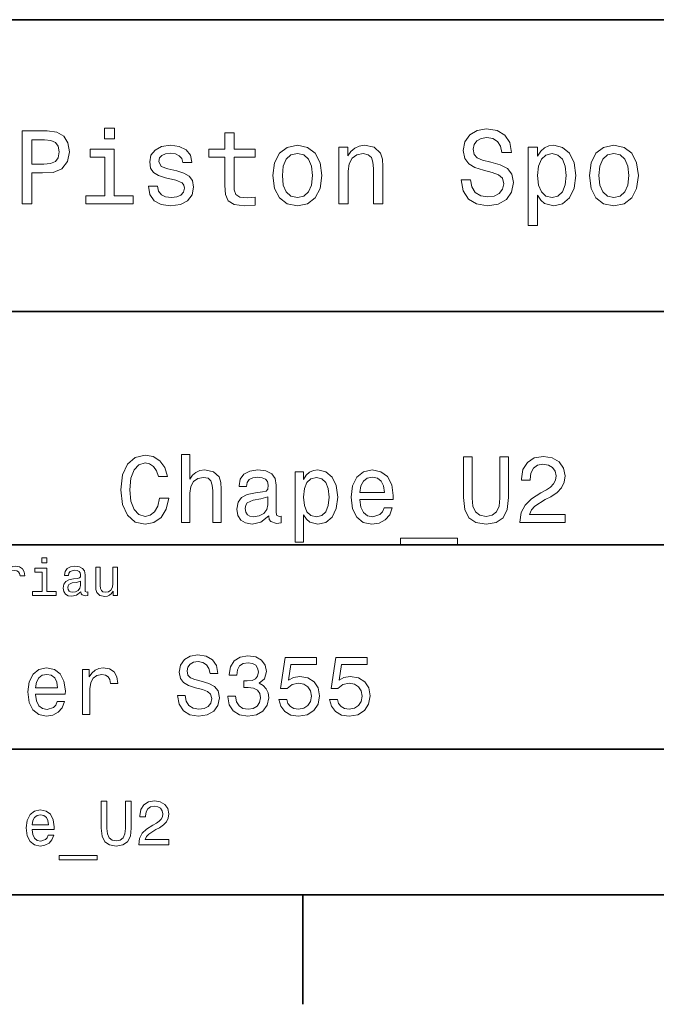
# Model space of a CAD drawing. Extents: x 0 to 296, y 0 to 210.
# Tile 6 of 9: x 203 to 247, y 2 to 70. Entities that reach past the tile are written whole.
import ezdxf

# ---------------------------------------------------------------- set-up
doc = ezdxf.new("R2010")
doc.units = 0

msp = doc.modelspace()

# ---------------------------------------------------------------- linework, layer by layer
at = {"color": 7, "lineweight": 35}
for p, q in [((97, 70), (287, 70)), ((162, 50), (287, 50)), ((162, 34), (287, 34)), ((162, 20), (287, 20)), ((10, 10), (287, 10)), ((97, 10), (287, 10))]:
    msp.add_line(p, q, dxfattribs=at)
at = {"color": 7, "lineweight": 35, "ltscale": 0.1875}
msp.add_line((222.699997, 10), (222.699997, 2.5), dxfattribs=at)
at = {"color": 7, "lineweight": 13}
for points in [[(203.462524, 57.381123), (204.125351, 57.381123), (204.125351, 59.492073), (204.860229, 59.492073), (205.602295, 59.528095), (206.193085, 59.780258), (206.574921, 60.270172), (206.704605, 60.940201), (206.603745, 61.559795), (206.315552, 62.013687), (205.840057, 62.287464), (205.191635, 62.381123), (203.462524, 62.381123)], [(209.788177, 62.554031), (209.118149, 62.554031), (209.118149, 61.833572), (209.788177, 61.833572)], [(217.353027, 60.579971), (217.353027, 58.64193), (217.396255, 58.015129), (217.597992, 57.582851), (218.001434, 57.330688), (218.685883, 57.244236), (219.43515, 57.280258), (219.43515, 57.827808), (218.887604, 57.78458), (218.390488, 57.842216), (218.123917, 58.022331), (218.008652, 58.324928), (217.98703, 58.75), (217.98703, 60.579971), (219.43515, 60.579971), (219.43515, 61.120316), (217.98703, 61.120316), (217.98703, 62.251438), (217.353027, 62.251438), (217.353027, 61.120316), (216.257935, 61.120316), (216.257935, 60.579971)], [(234.20462, 59.030979), (233.548996, 59.030979), (233.693085, 58.267288), (234.053314, 57.70533), (234.608078, 57.366714), (235.357361, 57.244236), (236.099426, 57.359509), (236.654175, 57.67651), (237.007202, 58.17363), (237.136902, 58.82925), (237.028824, 59.420029), (236.726227, 59.801872), (236.236313, 60.054031), (235.580704, 60.241352), (235.018738, 60.378242), (234.651306, 60.536743), (234.442368, 60.767288), (234.377533, 61.127522), (234.442368, 61.451729), (234.629684, 61.696686), (234.917877, 61.862389), (235.314133, 61.920029), (235.71759, 61.84798), (236.034592, 61.653458), (236.24353, 61.32925), (236.344391, 60.889767), (237, 60.889767), (237, 60.904179), (236.884735, 61.581409), (236.546112, 62.085732), (236.01297, 62.402737), (235.292511, 62.510807), (234.644104, 62.402737), (234.139771, 62.100143), (233.815567, 61.631844), (233.700287, 61.026657), (233.793961, 60.486309), (234.067734, 60.118874), (234.5, 59.873917), (235.09079, 59.6866), (235.674362, 59.520893), (236.113831, 59.362389), (236.380402, 59.131844), (236.47406, 58.757202), (236.387619, 58.375359), (236.164276, 58.087173), (235.825653, 57.907059), (235.386169, 57.849422), (234.896255, 57.928673), (234.521622, 58.159222), (234.283875, 58.533859)], [(205.01152, 61.76873), (205.443802, 61.725502), (205.760803, 61.588615), (205.94812, 61.336452), (206.01297, 60.940201), (205.940918, 60.522331), (205.746399, 60.270172), (205.414978, 60.140488), (204.96109, 60.104465), (204.125351, 60.104465), (204.125351, 61.76873)], [(209.766571, 57.914265), (209.766571, 61.120316), (208.138321, 61.120316), (208.138321, 60.579971), (209.132568, 60.579971), (209.132568, 57.914265), (207.835724, 57.914265), (207.835724, 57.381123), (211.077805, 57.381123), (211.077805, 57.914265)], [(214.060516, 59.636166), (213.44812, 59.780258), (212.994232, 59.945965), (212.842941, 60.28458), (212.886169, 60.522331), (213.03746, 60.695244), (213.282425, 60.803314), (213.635437, 60.846542), (213.97406, 60.803314), (214.240631, 60.67363), (214.413544, 60.479107), (214.485596, 60.219738), (215.105194, 60.219738), (215.105194, 60.23415), (214.997116, 60.70245), (214.701721, 61.069885), (214.240631, 61.30043), (213.635437, 61.386887), (213.023056, 61.30043), (212.57637, 61.062679), (212.29538, 60.709652), (212.208939, 60.262966), (212.273773, 59.830688), (212.475494, 59.528095), (212.806915, 59.311958), (213.289627, 59.16066), (213.995682, 58.987751), (214.427948, 58.807636), (214.543228, 58.663544), (214.586456, 58.447407), (214.521606, 58.180836), (214.348694, 57.979107), (214.067719, 57.849422), (213.693085, 57.806194), (213.296829, 57.849422), (213.008636, 58.000721), (212.814117, 58.245674), (212.734863, 58.584293), (212.122482, 58.584293), (212.223343, 58.007923), (212.518738, 57.590057), (212.98703, 57.337894), (213.635437, 57.244236), (214.312683, 57.337894), (214.809799, 57.590057), (215.112396, 57.993515), (215.220459, 58.519451), (215.141205, 58.973343), (214.917862, 59.283138), (214.55043, 59.484871)], [(220.65274, 59.311958), (220.768005, 58.432995), (221.099426, 57.78458), (221.625366, 57.381123), (222.331421, 57.244236), (223.030258, 57.381123), (223.556198, 57.777374), (223.887604, 58.425793), (224.010086, 59.311958), (223.887604, 60.190922), (223.556198, 60.846542), (223.030258, 61.242794), (222.331421, 61.386887), (221.625366, 61.242794), (221.099426, 60.839336), (220.768005, 60.190922)], [(221.301147, 59.319164), (221.365997, 59.967579), (221.567719, 60.435879), (221.891937, 60.72406), (222.331421, 60.824928), (222.763687, 60.72406), (223.087891, 60.443081), (223.289627, 59.967579), (223.361679, 59.319164), (223.289627, 58.663544), (223.087891, 58.188038), (222.763687, 57.899853), (222.331421, 57.806194), (221.891937, 57.899853), (221.567719, 58.188038), (221.365997, 58.663544)], [(225.177246, 57.381123), (225.811249, 57.381123), (225.811249, 59.614552), (225.876083, 60.12608), (226.085022, 60.500717), (226.409225, 60.731266), (226.841507, 60.817722), (227.187317, 60.745674), (227.403458, 60.551151), (227.511536, 60.226944), (227.547546, 59.794666), (227.547546, 57.381123), (228.181564, 57.381123), (228.181564, 59.924351), (228.15274, 60.435879), (228.023056, 60.86095), (227.597992, 61.25), (226.935165, 61.386887), (226.567719, 61.336452), (226.257935, 61.199566), (225.991364, 60.969017), (225.782425, 60.659222), (225.782425, 61.25), (225.177246, 61.25)], [(238.786743, 60.652016), (238.786743, 61.25), (238.15274, 61.25), (238.15274, 55.882565), (238.786743, 55.882565), (238.786743, 57.971901), (239.010101, 57.633286), (239.262253, 57.409943), (239.896271, 57.244236), (240.50145, 57.381123), (240.976959, 57.791786), (241.286743, 58.440201), (241.402023, 59.319164), (241.286743, 60.190922), (240.976959, 60.839336), (240.50145, 61.242794), (239.896271, 61.386887), (239.550446, 61.343658), (239.255051, 61.206772), (239.002899, 60.976223)], [(239.788193, 57.8134), (239.363129, 57.907059), (239.053314, 58.195244), (238.858795, 58.663544), (238.793945, 59.319164), (238.858795, 59.967579), (239.053314, 60.435879), (239.363129, 60.716858), (239.788193, 60.817722), (240.177246, 60.716858), (240.48703, 60.428673), (240.681564, 59.960373), (240.753601, 59.319164), (240.681564, 58.67075), (240.48703, 58.195244), (240.177246, 57.907059)], [(242.338623, 59.311958), (242.453888, 58.432995), (242.785309, 57.78458), (243.311249, 57.381123), (244.017303, 57.244236), (244.716141, 57.381123), (245.242081, 57.777374), (245.573486, 58.425793), (245.695969, 59.311958), (245.573486, 60.190922), (245.242081, 60.846542), (244.716141, 61.242794), (244.017303, 61.386887), (243.311249, 61.242794), (242.785309, 60.839336), (242.453888, 60.190922)], [(242.98703, 59.319164), (243.05188, 59.967579), (243.253601, 60.435879), (243.57782, 60.72406), (244.017303, 60.824928), (244.449585, 60.72406), (244.773773, 60.443081), (244.97551, 59.967579), (245.047546, 59.319164), (244.97551, 58.663544), (244.773773, 58.188038), (244.449585, 57.899853), (244.017303, 57.806194), (243.57782, 57.899853), (243.253601, 58.188038), (243.05188, 58.663544)], [(212.888336, 37.203171), (212.758652, 36.658501), (212.544678, 36.269451), (212.246399, 36.029537), (211.896255, 35.951729), (211.474792, 36.068443), (211.144089, 36.418587), (210.92363, 36.989193), (210.85231, 37.780258), (210.92363, 38.564842), (211.137604, 39.14193), (211.468307, 39.492073), (211.896255, 39.615273), (212.207489, 39.55043), (212.473343, 39.368874), (212.680832, 39.077087), (212.823486, 38.675072), (213.439484, 38.675072), (213.244965, 39.291065), (212.907776, 39.757923), (212.447403, 40.049709), (211.896255, 40.153458), (211.208939, 39.991352), (210.683716, 39.537464), (210.346542, 38.791786), (210.229828, 37.780258), (210.346542, 36.76873), (210.683716, 36.023052), (211.208939, 35.562679), (211.896255, 35.407059), (212.499283, 35.530258), (212.985596, 35.873917), (213.329254, 36.438038), (213.510803, 37.203171)], [(214.399139, 35.530258), (214.969742, 35.530258), (214.969742, 37.540344), (215.028107, 38.000721), (215.216141, 38.337894), (215.507935, 38.545387), (215.896973, 38.623199), (216.208221, 38.558357), (216.40274, 38.383286), (216.5, 38.091499), (216.532425, 37.70245), (216.532425, 35.530258), (217.103027, 35.530258), (217.103027, 37.819164), (217.077087, 38.279537), (216.960373, 38.662102), (216.57782, 39.012245), (215.981277, 39.135445), (215.657059, 39.090057), (215.37825, 38.966858), (215.144821, 38.772331), (214.969742, 38.506485), (214.969742, 40.185879), (214.399139, 40.185879)], [(233.708939, 37.242073), (233.799713, 36.431557), (234.085022, 35.854465), (234.56485, 35.523773), (235.258652, 35.407059), (235.945969, 35.523773), (236.425797, 35.854465), (236.71109, 36.425072), (236.808365, 37.242073), (236.808365, 40.030258), (236.205338, 40.030258), (236.205338, 37.209652), (236.146973, 36.658501), (235.971909, 36.262966), (235.67363, 36.029537), (235.258652, 35.951729), (234.830688, 36.029537), (234.532425, 36.262966), (234.357346, 36.652016), (234.305481, 37.209652), (234.305481, 40.030258), (233.708939, 40.030258)], [(237.579971, 35.530258), (240.672913, 35.530258), (240.672913, 36.087894), (238.228394, 36.087894), (238.364563, 36.392651), (238.597992, 36.645531), (239.317719, 37.105907), (239.700287, 37.30043), (240.12825, 37.57925), (240.432999, 37.903458), (240.608063, 38.286022), (240.672913, 38.720459), (240.562683, 39.265129), (240.257935, 39.693081), (239.791077, 39.965416), (239.188049, 40.062679), (238.565567, 39.95245), (238.092224, 39.647694), (237.78746, 39.161381), (237.683716, 38.519451), (237.683716, 38.428673), (238.273773, 38.428673), (238.273773, 38.480545), (238.332138, 38.921467), (238.507202, 39.245674), (238.786026, 39.453171), (239.155624, 39.524494), (239.531708, 39.459652), (239.810516, 39.29755), (239.992081, 39.044666), (240.056915, 38.726944), (240.011536, 38.428673), (239.888336, 38.175793), (239.680832, 37.95533), (239.395538, 37.760807), (239.01297, 37.553314), (238.377518, 37.151295), (237.930115, 36.723343), (237.664261, 36.204609), (237.579971, 35.549709)], [(220.371033, 35.98415), (220.371033, 35.964695), (220.403458, 35.744236), (220.500717, 35.588615), (220.909225, 35.465416), (221.226944, 35.517288), (221.226944, 35.958214), (221.090775, 35.938759), (220.909225, 36.023052), (220.876801, 36.282421), (220.876801, 38.085014), (220.798996, 38.545387), (220.572052, 38.869595), (220.176514, 39.064121), (219.618881, 39.135445), (219.074203, 39.057636), (218.672195, 38.837173), (218.419312, 38.493515), (218.335022, 38.039623), (218.335022, 38.000721), (218.84726, 38.000721), (218.892654, 38.273052), (219.035309, 38.467579), (219.268738, 38.584293), (219.599426, 38.629681), (219.917145, 38.59726), (220.144089, 38.5), (220.280258, 38.331409), (220.325653, 38.09798), (220.299713, 37.825645), (220.195969, 37.68948), (219.9366, 37.624638), (219.450287, 37.572765), (218.892654, 37.456051), (218.497116, 37.248558), (218.263687, 36.924351), (218.192368, 36.444523), (218.257202, 36.016571), (218.458221, 35.698845), (218.782425, 35.497837), (219.229828, 35.426514), (219.832855, 35.562679)], [(222.744232, 38.474064), (222.744232, 39.012245), (222.17363, 39.012245), (222.17363, 34.181557), (222.744232, 34.181557), (222.744232, 36.061958), (222.945251, 35.757202), (223.172195, 35.556194), (223.742798, 35.407059), (224.28746, 35.530258), (224.715424, 35.899857), (224.994232, 36.483429), (225.097992, 37.274494), (224.994232, 38.059078), (224.715424, 38.642651), (224.28746, 39.005764), (223.742798, 39.135445), (223.431564, 39.096542), (223.16571, 38.973343), (222.938766, 38.76585)], [(223.645538, 35.919308), (223.26297, 36.003601), (222.984146, 36.262966), (222.809082, 36.684437), (222.750717, 37.274494), (222.809082, 37.858067), (222.984146, 38.279537), (223.26297, 38.532421), (223.645538, 38.623199), (223.995682, 38.532421), (224.274506, 38.273052), (224.44957, 37.851585), (224.514404, 37.274494), (224.44957, 36.690922), (224.274506, 36.262966), (223.995682, 36.003601)], [(226.608795, 37.105907), (228.891205, 37.105907), (228.897705, 37.371758), (228.793945, 38.117435), (228.508652, 38.675072), (228.054764, 39.012245), (227.451736, 39.135445), (226.861679, 39.005764), (226.407776, 38.642651), (226.115997, 38.052593), (226.012253, 37.274494), (226.109512, 36.476944), (226.401306, 35.893372), (226.848709, 35.530258), (227.432281, 35.407059), (227.938049, 35.491352), (228.353027, 35.711815), (228.657776, 36.061958), (228.832855, 36.528816), (228.268738, 36.528816), (228.152023, 36.269451), (227.983429, 36.074928), (227.503601, 35.919308), (227.134003, 35.990631), (226.855194, 36.217579), (226.67363, 36.587173), (226.608795, 37.086452)], [(226.608795, 37.585735), (226.680115, 38.033138), (226.855194, 38.363831), (227.121033, 38.564842), (227.471191, 38.636166), (227.81485, 38.564842), (228.080688, 38.363831), (228.242798, 38.033138), (228.301147, 37.585735)], [(220.306198, 36.749279), (220.228394, 36.412102), (220.020889, 36.152737), (219.709656, 35.98415), (219.327087, 35.925793), (219.080688, 35.958214), (218.905624, 36.061958), (218.795395, 36.243515), (218.76297, 36.496395), (218.78891, 36.723343), (218.892654, 36.885445), (219.307632, 37.067001), (219.832855, 37.14481), (220.306198, 37.30043)], [(229.403458, 34.453888), (229.403458, 34), (233.306915, 34), (233.306915, 34.453888)], [(205.161377, 33.117435), (204.82637, 33.117435), (204.82637, 32.757202), (205.161377, 32.757202)], [(202.131851, 30.530979), (202.448853, 30.530979), (202.448853, 31.636887), (202.481262, 31.903458), (202.578537, 32.094379), (202.73703, 32.209652), (202.94957, 32.249279), (203.108063, 32.224064), (203.226944, 32.152016), (203.298996, 32.029537), (203.324203, 31.863832), (203.644806, 31.863832), (203.601593, 32.155621), (203.482712, 32.364552), (203.284576, 32.490635), (203.014404, 32.533859), (202.830688, 32.505043), (202.672195, 32.432995), (202.531708, 32.310516), (202.420029, 32.144814), (202.420029, 32.465416), (202.131851, 32.465416)], [(205.150574, 30.79755), (205.150574, 32.400574), (204.336456, 32.400574), (204.336456, 32.130402), (204.833572, 32.130402), (204.833572, 30.79755), (204.185165, 30.79755), (204.185165, 30.530979), (205.806198, 30.530979), (205.806198, 30.79755)], [(207.499283, 30.78314), (207.499283, 30.772333), (207.517288, 30.649855), (207.57132, 30.5634), (207.798264, 30.494957), (207.974777, 30.523775), (207.974777, 30.768732), (207.899139, 30.757925), (207.798264, 30.804754), (207.780258, 30.948847), (207.780258, 31.950287), (207.73703, 32.206051), (207.610947, 32.386166), (207.391205, 32.494236), (207.081406, 32.533859), (206.778824, 32.490635), (206.555481, 32.368156), (206.414978, 32.177231), (206.368149, 31.925072), (206.368149, 31.903458), (206.65274, 31.903458), (206.677948, 32.054756), (206.757202, 32.162823), (206.886887, 32.227665), (207.070602, 32.25288), (207.247116, 32.234871), (207.373199, 32.180836), (207.448853, 32.087173), (207.47406, 31.957493), (207.459656, 31.806194), (207.402023, 31.730547), (207.257919, 31.694523), (206.987747, 31.665705), (206.677948, 31.600864), (206.458206, 31.48559), (206.328537, 31.305475), (206.28891, 31.038904), (206.324921, 30.801151), (206.4366, 30.62464), (206.616714, 30.512968), (206.86528, 30.473343), (207.200287, 30.54899)], [(210.010086, 32.465416), (209.693085, 32.465416), (209.693085, 31.348703), (209.657059, 31.089336), (209.552597, 30.902016), (209.390488, 30.786743), (209.177948, 30.750719), (209.008636, 30.779539), (208.900574, 30.865993), (208.83934, 31.013687), (208.824921, 31.222622), (208.824921, 32.465416), (208.507919, 32.465416), (208.507919, 31.193804), (208.518738, 30.93804), (208.587173, 30.725504), (208.796112, 30.530979), (209.131119, 30.462536), (209.311234, 30.487751), (209.466141, 30.552593), (209.599426, 30.664265), (209.707489, 30.826368), (209.707489, 30.530979), (210.010086, 30.530979)], [(207.463257, 31.208212), (207.420029, 31.020893), (207.304749, 30.876801), (207.131851, 30.78314), (206.919312, 30.750719), (206.782425, 30.768732), (206.68515, 30.826368), (206.623917, 30.927233), (206.605911, 31.067722), (206.620316, 31.193804), (206.677948, 31.283861), (206.908508, 31.384726), (207.200287, 31.427954), (207.463257, 31.514408)], [(214.642654, 23.680117), (214.118149, 23.680117), (214.233429, 23.069164), (214.521606, 22.619596), (214.965424, 22.348703), (215.564835, 22.250721), (216.158508, 22.342941), (216.60231, 22.596542), (216.88472, 22.994238), (216.988464, 23.518732), (216.902023, 23.991356), (216.659943, 24.296831), (216.268005, 24.49856), (215.743515, 24.648417), (215.293945, 24.757925), (215, 24.884727), (214.832855, 25.069164), (214.780975, 25.357349), (214.832855, 25.616714), (214.982712, 25.812681), (215.213257, 25.945246), (215.530258, 25.991356), (215.853027, 25.933718), (216.106628, 25.778099), (216.273773, 25.518732), (216.354462, 25.167149), (216.878967, 25.167149), (216.878967, 25.178675), (216.786743, 25.720463), (216.515854, 26.12392), (216.08934, 26.377522), (215.51297, 26.463978), (214.994232, 26.377522), (214.590775, 26.135448), (214.331406, 25.760807), (214.239197, 25.276657), (214.314117, 24.844381), (214.533142, 24.550434), (214.878967, 24.354467), (215.351593, 24.204613), (215.818451, 24.072046), (216.170029, 23.945246), (216.383286, 23.760807), (216.458206, 23.461096), (216.389053, 23.155621), (216.210373, 22.925074), (215.939484, 22.780981), (215.587891, 22.734871), (215.195969, 22.798271), (214.896255, 22.98271), (214.706055, 23.282421)], [(217.570602, 23.616716), (217.570602, 23.57637), (217.662827, 23.023056), (217.933716, 22.60807), (218.360229, 22.342941), (218.925079, 22.244957), (219.52449, 22.342941), (219.97406, 22.596542), (220.262253, 23), (220.365997, 23.518732), (220.319885, 23.858791), (220.193085, 24.135448), (219.985596, 24.348703), (219.708939, 24.504324), (220.083572, 24.815563), (220.216141, 25.311239), (220.129684, 25.760807), (219.881836, 26.100864), (219.478378, 26.314121), (218.925079, 26.38905), (218.406342, 26.296831), (218.008636, 26.043228), (217.749283, 25.639771), (217.662827, 25.103746), (217.662827, 25.063402), (218.175797, 25.063402), (218.221893, 25.432278), (218.371765, 25.697407), (218.613831, 25.858791), (218.953888, 25.916428), (219.253601, 25.870317), (219.472626, 25.749281), (219.605194, 25.553314), (219.657059, 25.288185), (219.605194, 25.005764), (219.466858, 24.815563), (219.224777, 24.700289), (218.896255, 24.665707), (218.671463, 24.671471), (218.671463, 24.216139), (218.953888, 24.227667), (219.317001, 24.175793), (219.587891, 24.037464), (219.749283, 23.812681), (219.806915, 23.518732), (219.743515, 23.184439), (219.57637, 22.9366), (219.311234, 22.780981), (218.959656, 22.729107), (218.596542, 22.786745), (218.331406, 22.959656), (218.164261, 23.236313), (218.100861, 23.616716)], [(221.0634, 23.40346), (221.190201, 22.930836), (221.472626, 22.56196), (221.887604, 22.331413), (222.417862, 22.244957), (223, 22.348703), (223.455322, 22.631124), (223.743515, 23.080692), (223.853027, 23.657061), (223.755035, 24.193085), (223.478378, 24.613834), (223.046112, 24.884727), (222.48703, 24.98271), (222.054749, 24.913546), (221.720459, 24.723343), (221.881836, 25.801153), (223.634003, 25.801153), (223.634003, 26.273777), (221.495682, 26.273777), (221.17868, 24.152739), (221.639771, 24.152739), (221.97406, 24.423632), (222.400574, 24.521614), (222.769455, 24.458214), (223.051865, 24.273777), (223.230545, 23.991356), (223.293945, 23.628242), (223.230545, 23.265131), (223.046112, 22.98271), (222.763687, 22.804035), (222.400574, 22.740635), (222.095093, 22.780981), (221.858795, 22.913546), (221.685883, 23.121038), (221.599426, 23.40346)], [(224.533142, 23.40346), (224.659943, 22.930836), (224.942352, 22.56196), (225.357346, 22.331413), (225.887604, 22.244957), (226.469742, 22.348703), (226.925064, 22.631124), (227.213257, 23.080692), (227.322769, 23.657061), (227.224777, 24.193085), (226.94812, 24.613834), (226.515839, 24.884727), (225.956772, 24.98271), (225.52449, 24.913546), (225.190201, 24.723343), (225.351578, 25.801153), (227.103745, 25.801153), (227.103745, 26.273777), (224.965424, 26.273777), (224.648407, 24.152739), (225.109512, 24.152739), (225.443802, 24.423632), (225.870316, 24.521614), (226.239197, 24.458214), (226.521606, 24.273777), (226.700287, 23.991356), (226.763687, 23.628242), (226.700287, 23.265131), (226.515839, 22.98271), (226.233429, 22.804035), (225.870316, 22.740635), (225.564835, 22.780981), (225.328522, 22.913546), (225.155609, 23.121038), (225.069153, 23.40346)], [(204.394806, 23.760807), (206.42363, 23.760807), (206.429398, 23.99712), (206.337173, 24.659943), (206.083572, 25.155621), (205.680115, 25.455332), (205.144089, 25.564842), (204.619598, 25.449568), (204.216141, 25.126802), (203.956772, 24.602306), (203.864548, 23.910664), (203.951004, 23.201731), (204.210373, 22.682999), (204.608063, 22.360231), (205.126801, 22.250721), (205.57637, 22.325649), (205.945251, 22.521614), (206.216141, 22.832853), (206.371765, 23.247839), (205.870316, 23.247839), (205.766571, 23.017292), (205.616714, 22.844381), (205.190201, 22.706053), (204.861664, 22.769453), (204.613831, 22.971182), (204.452454, 23.299713), (204.394806, 23.743517)], [(204.394806, 24.187321), (204.458206, 24.585014), (204.613831, 24.878963), (204.850143, 25.057638), (205.161377, 25.121038), (205.466858, 25.057638), (205.703171, 24.878963), (205.84726, 24.585014), (205.899139, 24.187321)], [(207.610947, 22.360231), (208.118149, 22.360231), (208.118149, 24.129684), (208.170029, 24.556196), (208.325653, 24.861671), (208.579254, 25.04611), (208.919312, 25.10951), (209.172913, 25.069164), (209.363113, 24.953892), (209.478394, 24.757925), (209.518738, 24.492796), (210.031708, 24.492796), (209.96254, 24.959656), (209.772339, 25.293949), (209.455338, 25.495678), (209.023056, 25.564842), (208.729111, 25.518732), (208.47551, 25.40346), (208.250717, 25.207493), (208.072052, 24.942364), (208.072052, 25.455332), (207.610947, 25.455332)], [(208.881851, 14.569885), (208.942368, 14.029539), (209.132568, 13.644813), (209.452454, 13.424352), (209.914978, 13.346542), (210.373199, 13.424352), (210.693085, 13.644813), (210.883286, 14.025216), (210.94812, 14.569885), (210.94812, 16.428675), (210.546112, 16.428675), (210.546112, 14.548271), (210.507202, 14.180836), (210.390488, 13.917148), (210.19165, 13.761528), (209.914978, 13.709655), (209.629684, 13.761528), (209.430832, 13.917148), (209.314117, 14.176514), (209.279541, 14.548271), (209.279541, 16.428675), (208.881851, 16.428675)], [(211.46254, 13.428675), (213.52449, 13.428675), (213.52449, 13.800432), (211.894806, 13.800432), (211.985596, 14.003603), (212.141205, 14.172191), (212.621033, 14.479107), (212.876083, 14.60879), (213.161377, 14.794669), (213.364548, 15.010807), (213.481262, 15.26585), (213.52449, 15.555476), (213.451004, 15.918589), (213.247833, 16.203892), (212.9366, 16.385447), (212.534576, 16.450289), (212.119598, 16.376802), (211.804031, 16.173632), (211.600861, 15.849424), (211.531708, 15.421471), (211.531708, 15.360951), (211.925079, 15.360951), (211.925079, 15.395534), (211.963974, 15.689482), (212.080688, 15.905621), (212.266571, 16.043949), (212.51297, 16.091499), (212.763687, 16.048271), (212.94957, 15.940203), (213.070602, 15.771614), (213.113831, 15.559799), (213.083572, 15.360951), (213.001434, 15.192364), (212.863113, 15.045389), (212.672913, 14.915707), (212.417862, 14.777378), (211.994232, 14.509366), (211.695969, 14.224064), (211.518738, 13.878242), (211.46254, 13.441643)], [(204.148422, 14.479107), (205.670029, 14.479107), (205.674347, 14.656341), (205.605194, 15.153459), (205.414993, 15.525217), (205.112396, 15.75), (204.710373, 15.832133), (204.317001, 15.745678), (204.014404, 15.503603), (203.819885, 15.110231), (203.750717, 14.591499), (203.815567, 14.059798), (204.010086, 13.67075), (204.308365, 13.428675), (204.697403, 13.346542), (205.034576, 13.402739), (205.311234, 13.549712), (205.514404, 13.783141), (205.631119, 14.09438), (205.255051, 14.09438), (205.177231, 13.92147), (205.06485, 13.791787), (204.744965, 13.688041), (204.498566, 13.735591), (204.312683, 13.886888), (204.19165, 14.133286), (204.148422, 14.466139)], [(204.148422, 14.798992), (204.195969, 15.097262), (204.312683, 15.317724), (204.489914, 15.45173), (204.723343, 15.49928), (204.952454, 15.45173), (205.129684, 15.317724), (205.237747, 15.097262), (205.276657, 14.798992)], [(206.011536, 12.711096), (206.011536, 12.408502), (208.613831, 12.408502), (208.613831, 12.711096)]]:
    msp.add_lwpolyline(points, close=True, dxfattribs=at)

doc.saveas('drawing.dxf')
